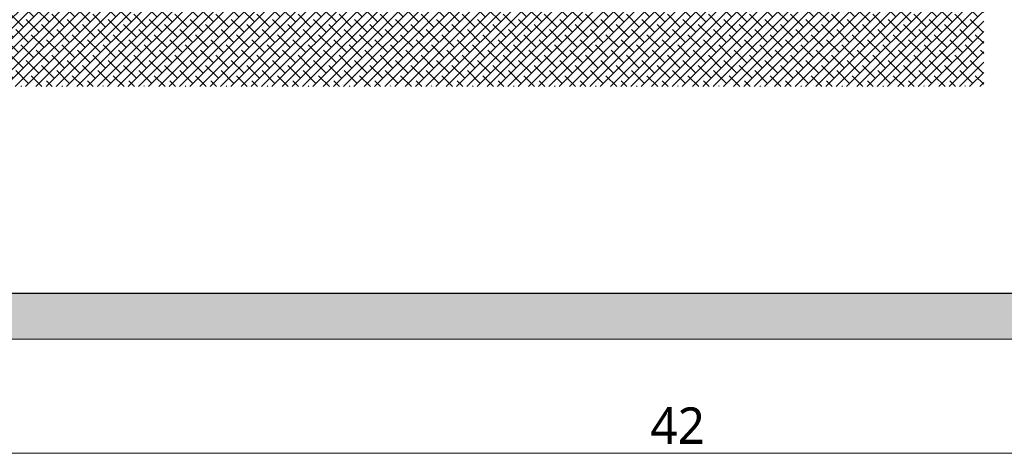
# Model space of a CAD drawing. Header units: millimetres. Extents: x -221 to 149158, y -114258 to 0.
# Tile 50 of 256: x 77300 to 79454, y -46916 to -45966. Entities that reach past the tile are written whole.
import ezdxf

# ---------------------------------------------------------------- set-up
doc = ezdxf.new("R2010")
doc.units = ezdxf.units.MM
doc.layers.get('0').update_dxf_attribs({"lineweight": 0})
doc.layers.add('A-opisram.ART', color=250, linetype='Continuous', lineweight=0)
doc.layers.add('A-pomocram.ART', color=254, linetype='Continuous', lineweight=0, plot=False)
doc.layers.add('A-wymram.ART', color=10, linetype='Continuous', lineweight=5, plot=False)
doc.layers.add('A-przekrycieram.ART', color=7, linetype='Continuous', lineweight=0, true_color=0xffffff)
doc.layers.add('szraf', color=7, linetype='Continuous', true_color=0xd9d9d9)
doc.styles.add('ARCH', font='segoeuil.ttf')
doc.dimstyles.new('RAMKA', dxfattribs={"dimscale": 20, "dimtxt": 4, "dimasz": 3, "dimexe": 5, "dimexo": 3, "dimgap": 1, "dimtad": 1, "dimdec": 1, "dimlfac": 0.01, "dimtxsty": 'ARCH', "dimblk": 'ARCHTICK', "dimcen": 0, "dimclrd": 256, "dimclre": 256, "dimclrt": 256, "dimadec": 0, "dimazin": 0, "dimtfac": 1, "dimtdec": 1, "dimtofl": 0, "dimtmove": 1, "dimatfit": 3, "dimfxl": 10, "dimfxlon": 1, "dimlwd": 0, "dimlwe": 0, "dimarcsym": 0})

# ---------------------------------------------------------------- blocks, each defined once
blk = doc.blocks.new('_ArchTick')
at = {"color": 0, "linetype": 'ByBlock', "const_width": 0.15}
blk.add_lwpolyline([(-0.5, -0.5), (0.5, 0.5)], dxfattribs=at)
blk = doc.blocks.new('*D1067')
at = {"layer": 'A-wymram.ART', "linetype": 'Continuous', "lineweight": 0, "transparency": 16777216}
for p, q in [((0, -60), (0, -350)), ((4200, -60), (4200, -350)), ((4200, -250), (0, -250))]:
    blk.add_line(p, q, dxfattribs=at)
at = {"layer": 'Defpoints', "color": 0, "lineweight": 35, "transparency": 16777216}
for p in [(0, 0), (4200, 0), (0, -250)]:
    blk.add_point(p, dxfattribs=at)
at = {"layer": 'A-wymram.ART', "lineweight": 0, "transparency": 16777216, "xscale": 60, "yscale": 60, "zscale": 60, "rotation": 180}
blk.add_blockref('_ArchTick', (0, -250), dxfattribs=at)
at = {"layer": 'A-wymram.ART', "lineweight": 0, "transparency": 16777216, "xscale": 60, "yscale": 60, "zscale": 60}
blk.add_blockref('_ArchTick', (4200, -250), dxfattribs=at)
at = {"layer": 'A-wymram.ART', "transparency": 16777216, "insert": (2100, -189.3), "char_height": 80, "attachment_point": 5, "style": 'ARCH'}
blk.add_mtext('42', dxfattribs=at)
blk = doc.blocks.new('*U1697')
at = {"layer": 'A-przekrycieram.ART'}
h = blk.add_hatch(color=256, dxfattribs=at)
h.dxf.hatch_style = 1
h.paths.add_polyline_path([(0, 2970), (4200, 2970), (4200, 0), (0, 0)])
h.paths.add_polyline_path([(200, 2870), (4100, 2870), (4100, 100), (200, 100)], flags=16)
at = {"layer": 'A-opisram.ART', "lineweight": 30}
blk.add_lwpolyline([(200, 2870), (4100, 2870), (4100, 100), (200, 100)], close=True, dxfattribs=at)
at = {"layer": 'A-pomocram.ART'}
blk.add_lwpolyline([(0, 2970), (4200, 2970), (4200, 0), (0, 0)], close=True, dxfattribs=at)
at = {"layer": 'A-wymram.ART'}
dim = blk.add_linear_dim(base=(0, -250), p1=(4200, 0), p2=(0, 0), dimstyle='RAMKA', dxfattribs=at)
dim.commit()
dim.dimension.update_dxf_attribs({"geometry": '*D1067', "text_midpoint": (2100, -189.33)})

msp = doc.modelspace()

# ---------------------------------------------------------------- hatches: boundary and pattern name
at = {"layer": 'szraf', "linetype": 'ByBlock'}
h = msp.add_hatch(dxfattribs=at)
h.set_pattern_fill('ANSI38', color=9, scale=5)
h.set_pattern_definition([(45, (-89555.768, 748.457), (-11.2253202, 11.2253202), []), (135, (-89555.768, 748.457), (-33.6759605, 11.2253202), [39.6875, -23.8125])])
h.paths.add_polyline_path([(77178.26, -45751.79), (77178.26, -46112.83), (79409.51, -46112.83), (79409.51, -45751.79), (79221.96, -45751.79), (79221.96, -45941.79), (79175.96, -45941.79), (79175.96, -45781.79), (78605.96, -45781.79), (78605.96, -45941.79), (78575.96, -45941.79), (78575.96, -45781.79), (78063.96, -45781.79), (78063.96, -45941.79), (78033.96, -45941.79), (78033.96, -45781.79), (77463.96, -45781.79), (77463.96, -45941.79), (77417.96, -45941.79), (77417.96, -45751.79)])

# ---------------------------------------------------------------- block references
msp.add_blockref('*U1697', (76639.68, -46666.02))

doc.saveas('drawing.dxf')
